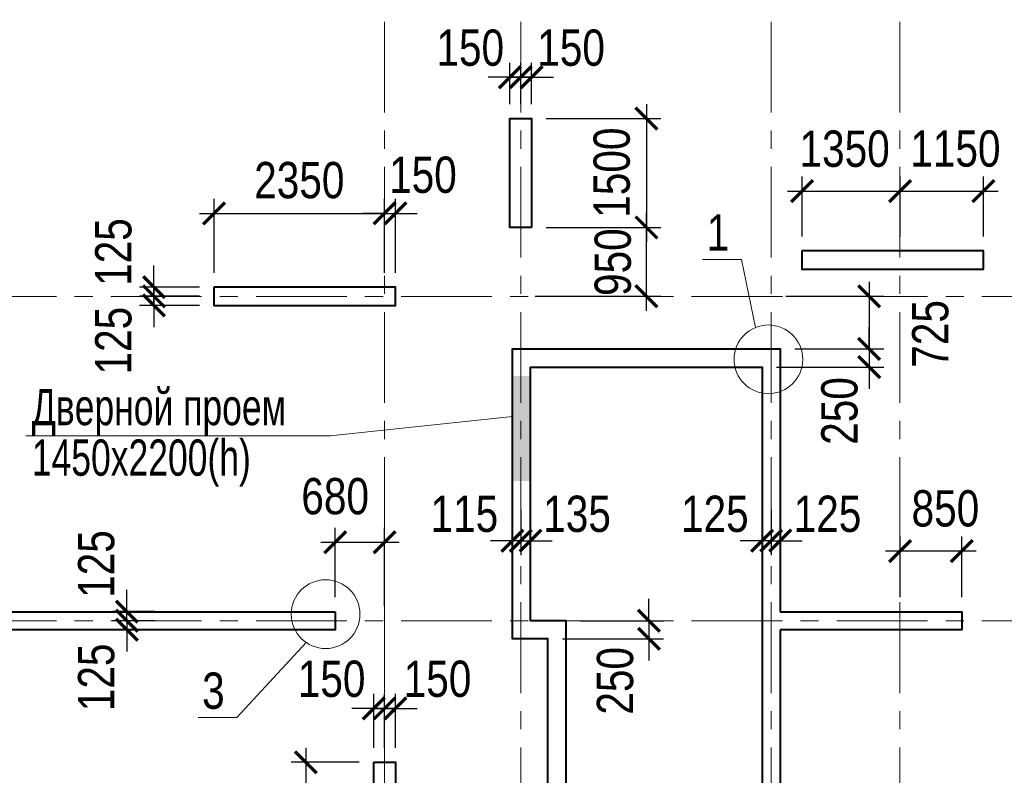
# Model space of a CAD drawing. Header units: inches. Extents: x -7218622 to -7066149, y 5758361 to 6202306.
# Tile 37 of 40: x -7150062 to -7136498, y 5976928 to 5987340. Entities that reach past the tile are written whole.
import ezdxf

# ---------------------------------------------------------------- set-up
doc = ezdxf.new("R2010")
doc.units = ezdxf.units.IN
doc.header["$LTSCALE"] = 1000
doc.header["$MEASUREMENT"] = 0
doc.linetypes.add('CENTER', pattern=[2, 1.25, -0.25, 0.25, -0.25])
for name, color, linetype, lineweight in [('СК-040-С(тены)', 12, 'Continuous', 40), ('СК-043-С-ПИЛОНЫ', 5, 'Continuous', 40), ('СК-100-О(си)', 7, 'CENTER', 15), ('СК-110-О-РАЗМЕРЫ', 7, 'Continuous', 15), ('СК-400-Т(екст)', 7, 'Continuous', 20), ('СК-600-Ш(триховка', 7, 'Continuous', 15)]:
    doc.layers.add(name, color=color, linetype=linetype, lineweight=lineweight)
doc.styles.add('RUSS', font='arial.ttf', dxfattribs={"width": 0.8})
doc.dimstyles.new('100-200', dxfattribs={"dimscale": 0, "dimtxt": 500, "dimasz": 300, "dimexe": 200, "dimexo": 200, "dimgap": 200, "dimtad": 1, "dimdec": 0, "dimzin": 0, "dimdsep": 46, "dimtxsty": 'RUSS', "dimblk": 'ARCHTICK', "dimcen": 0.096, "dimdle": 200, "dimclrd": 7, "dimclre": 7, "dimclrt": 256, "dimadec": 0, "dimazin": 0, "dimtfac": 1, "dimtdec": 0, "dimtmove": 2, "dimatfit": 3, "dimldrblk": 'OBLIQUE', "dimfxl": 1, "dimtolj": 1, "dimtzin": 0, "dimarcsym": 0})

# ---------------------------------------------------------------- blocks, each defined once
blk = doc.blocks.new('_ArchTick')
at = {"color": 0, "linetype": 'ByBlock', "const_width": 0.15}
blk.add_lwpolyline([(-0.5, -0.5), (0.5, 0.5)], dxfattribs=at)
blk = doc.blocks.new('*D9')
at = {"layer": 'Defpoints', "color": 0, "transparency": 16777216}
for p in [(-7143160, 5980784), (-7143025, 5980784), (-7143025, 5980161)]:
    blk.add_point(p, dxfattribs=at)
at = {"layer": 'СК-110-О-РАЗМЕРЫ', "color": 7, "lineweight": -2, "transparency": 16777216}
for p, q in [((-7143160, 5980584), (-7143160, 5979961)), ((-7143025, 5980584), (-7143025, 5979961)), ((-7143160, 5980161), (-7143460, 5980161)), ((-7143160, 5980161), (-7143025, 5980161)), ((-7143025, 5980161), (-7142725, 5980161))]:
    blk.add_line(p, q, dxfattribs=at)
at = {"layer": 'СК-110-О-РАЗМЕРЫ', "color": 7, "lineweight": -2, "transparency": 16777216, "xscale": 300, "yscale": 300, "zscale": 300}
blk.add_blockref('_ArchTick', (-7143160, 5980161), dxfattribs=at)
at = {"layer": 'СК-110-О-РАЗМЕРЫ', "color": 7, "lineweight": -2, "transparency": 16777216, "xscale": 300, "yscale": 300, "zscale": 300, "rotation": 180}
blk.add_blockref('_ArchTick', (-7143025, 5980161), dxfattribs=at)
at = {"layer": 'СК-110-О-РАЗМЕРЫ', "transparency": 16777216, "insert": (-7142384, 5980528), "char_height": 500, "attachment_point": 5, "style": 'RUSS'}
blk.add_mtext('\\A1;135', dxfattribs=at)
blk = doc.blocks.new('_Oblique')
at = {"color": 0, "linetype": 'ByBlock', "lineweight": -2}
blk.add_line((-0.5, -0.5), (0.5, 0.5), dxfattribs=at)
blk = doc.blocks.new('*D12')
at = {"layer": 'Defpoints', "color": 0, "transparency": 16777216}
for p in [(-7148000, 5979058), (-7148585, 5978933), (-7148000, 5978933)]:
    blk.add_point(p, dxfattribs=at)
at = {"layer": 'СК-400-Т(екст)', "color": 7, "lineweight": -2, "transparency": 16777216}
for p, q in [((-7148585, 5979058), (-7148585, 5979358)), ((-7148200, 5979058), (-7148785, 5979058)), ((-7148585, 5979058), (-7148585, 5978933)), ((-7148200, 5978933), (-7148785, 5978933)), ((-7148585, 5978933), (-7148585, 5978633))]:
    blk.add_line(p, q, dxfattribs=at)
at = {"layer": 'СК-400-Т(екст)', "color": 7, "lineweight": -2, "transparency": 16777216, "xscale": 300, "yscale": 300, "zscale": 300}
for p, rotation in [((-7148585, 5979058), 270), ((-7148585, 5978933), 90)]:
    blk.add_blockref('_ArchTick', p, dxfattribs=dict(at, rotation=rotation))
at = {"layer": 'СК-400-Т(екст)', "transparency": 16777216, "insert": (-7149005, 5978277), "char_height": 500, "attachment_point": 5, "rotation": 90, "style": 'RUSS'}
blk.add_mtext('\\A1;125', dxfattribs=at)
blk = doc.blocks.new('*D25')
at = {"layer": 'Defpoints', "color": 0, "transparency": 16777216}
for p in [(-7145035, 5980139), (-7145715, 5979183), (-7145035, 5979058)]:
    blk.add_point(p, dxfattribs=at)
at = {"layer": 'СК-110-О-РАЗМЕРЫ', "color": 7, "lineweight": -2, "transparency": 16777216}
for p, q in [((-7145715, 5979383), (-7145715, 5980339)), ((-7145035, 5979258), (-7145035, 5980339)), ((-7145915, 5980139), (-7144835, 5980139))]:
    blk.add_line(p, q, dxfattribs=at)
at = {"layer": 'СК-110-О-РАЗМЕРЫ', "color": 7, "lineweight": -2, "transparency": 16777216, "xscale": 300, "yscale": 300, "zscale": 300, "rotation": 180}
blk.add_blockref('_ArchTick', (-7145715, 5980139), dxfattribs=at)
at = {"layer": 'СК-110-О-РАЗМЕРЫ', "color": 7, "lineweight": -2, "transparency": 16777216, "xscale": 300, "yscale": 300, "zscale": 300}
blk.add_blockref('_ArchTick', (-7145035, 5980139), dxfattribs=at)
at = {"layer": 'СК-110-О-РАЗМЕРЫ', "transparency": 16777216, "insert": (-7145716, 5980771), "char_height": 500, "attachment_point": 5, "style": 'RUSS'}
blk.add_mtext('\\A1;680', dxfattribs=at)
blk = doc.blocks.new('*D26')
at = {"layer": 'Defpoints', "color": 0, "transparency": 16777216}
for p in [(-7148585, 5979183), (-7148000, 5979183), (-7148000, 5979058)]:
    blk.add_point(p, dxfattribs=at)
at = {"layer": 'СК-400-Т(екст)', "color": 7, "lineweight": -2, "transparency": 16777216}
for p, q in [((-7148585, 5979183), (-7148585, 5979483)), ((-7148200, 5979183), (-7148785, 5979183)), ((-7148585, 5979058), (-7148585, 5979183)), ((-7148200, 5979058), (-7148785, 5979058)), ((-7148585, 5979058), (-7148585, 5978758))]:
    blk.add_line(p, q, dxfattribs=at)
at = {"layer": 'СК-400-Т(екст)', "color": 7, "lineweight": -2, "transparency": 16777216, "xscale": 300, "yscale": 300, "zscale": 300}
for p, rotation in [((-7148585, 5979183), 270), ((-7148585, 5979058), 90)]:
    blk.add_blockref('_ArchTick', p, dxfattribs=dict(at, rotation=rotation))
at = {"layer": 'СК-400-Т(екст)', "transparency": 16777216, "insert": (-7149005, 5979839), "char_height": 500, "attachment_point": 5, "rotation": 90, "style": 'RUSS'}
blk.add_mtext('\\A1;125', dxfattribs=at)
blk = doc.blocks.new('*D27')
at = {"layer": 'Defpoints', "color": 0, "transparency": 16777216}
for p in [(-7145035, 5984671), (-7145035, 5984671), (-7147385, 5983653)]:
    blk.add_point(p, dxfattribs=at)
at = {"layer": 'СК-110-О-РАЗМЕРЫ', "color": 7, "lineweight": -2, "transparency": 16777216}
for p, q in [((-7147385, 5983853), (-7147385, 5984871)), ((-7147585, 5984671), (-7144835, 5984671))]:
    blk.add_line(p, q, dxfattribs=at)
at = {"layer": 'СК-110-О-РАЗМЕРЫ', "color": 7, "lineweight": -2, "transparency": 16777216, "xscale": 300, "yscale": 300, "zscale": 300, "rotation": 180}
blk.add_blockref('_ArchTick', (-7147385, 5984671), dxfattribs=at)
at = {"layer": 'СК-110-О-РАЗМЕРЫ', "color": 7, "lineweight": -2, "transparency": 16777216, "xscale": 300, "yscale": 300, "zscale": 300}
blk.add_blockref('_ArchTick', (-7145035, 5984671), dxfattribs=at)
at = {"layer": 'СК-110-О-РАЗМЕРЫ', "transparency": 16777216, "insert": (-7146210, 5985126), "char_height": 500, "attachment_point": 5, "style": 'RUSS'}
blk.add_mtext('\\A1;2350', dxfattribs=at)
blk = doc.blocks.new('*D28')
at = {"layer": 'Defpoints', "color": 0, "transparency": 16777216}
for p in [(-7144885, 5984671), (-7145035, 5983653), (-7144885, 5983653)]:
    blk.add_point(p, dxfattribs=at)
at = {"layer": 'СК-110-О-РАЗМЕРЫ', "color": 7, "lineweight": -2, "transparency": 16777216}
for p, q in [((-7145035, 5983853), (-7145035, 5984871)), ((-7144885, 5983853), (-7144885, 5984871)), ((-7145035, 5984671), (-7145335, 5984671)), ((-7145035, 5984671), (-7144885, 5984671)), ((-7144885, 5984671), (-7144585, 5984671))]:
    blk.add_line(p, q, dxfattribs=at)
at = {"layer": 'СК-110-О-РАЗМЕРЫ', "color": 7, "lineweight": -2, "transparency": 16777216, "xscale": 300, "yscale": 300, "zscale": 300}
blk.add_blockref('_ArchTick', (-7145035, 5984671), dxfattribs=at)
at = {"layer": 'СК-110-О-РАЗМЕРЫ', "color": 7, "lineweight": -2, "transparency": 16777216, "xscale": 300, "yscale": 300, "zscale": 300, "rotation": 180}
blk.add_blockref('_ArchTick', (-7144885, 5984671), dxfattribs=at)
at = {"layer": 'СК-110-О-РАЗМЕРЫ', "transparency": 16777216, "insert": (-7144507, 5985200), "char_height": 500, "attachment_point": 5, "style": 'RUSS'}
blk.add_mtext('\\A1;150', dxfattribs=at)
blk = doc.blocks.new('*D29')
at = {"layer": 'Defpoints', "color": 0, "transparency": 16777216}
for p in [(-7147385, 5983653), (-7148212, 5983528), (-7147385, 5983528)]:
    blk.add_point(p, dxfattribs=at)
at = {"layer": 'СК-110-О-РАЗМЕРЫ', "color": 7, "lineweight": -2, "transparency": 16777216}
for p, q in [((-7148212, 5983653), (-7148212, 5983953)), ((-7147585, 5983653), (-7148412, 5983653)), ((-7148212, 5983653), (-7148212, 5983528)), ((-7147585, 5983528), (-7148412, 5983528)), ((-7148212, 5983528), (-7148212, 5983228))]:
    blk.add_line(p, q, dxfattribs=at)
at = {"layer": 'СК-110-О-РАЗМЕРЫ', "color": 7, "lineweight": -2, "transparency": 16777216, "xscale": 300, "yscale": 300, "zscale": 300}
for p, rotation in [((-7148212, 5983653), 270), ((-7148212, 5983528), 90)]:
    blk.add_blockref('_ArchTick', p, dxfattribs=dict(at, rotation=rotation))
at = {"layer": 'СК-110-О-РАЗМЕРЫ', "transparency": 16777216, "insert": (-7148769, 5984138), "char_height": 500, "attachment_point": 5, "rotation": 90, "style": 'RUSS'}
blk.add_mtext('\\A1;125', dxfattribs=at)
blk = doc.blocks.new('*D30')
at = {"layer": 'Defpoints', "color": 0, "transparency": 16777216}
for p in [(-7148212, 5983528), (-7147385, 5983528), (-7147385, 5983403)]:
    blk.add_point(p, dxfattribs=at)
at = {"layer": 'СК-110-О-РАЗМЕРЫ', "color": 7, "lineweight": -2, "transparency": 16777216}
for p, q in [((-7148212, 5983528), (-7148212, 5983828)), ((-7147585, 5983528), (-7148412, 5983528)), ((-7148212, 5983403), (-7148212, 5983528)), ((-7147585, 5983403), (-7148412, 5983403)), ((-7148212, 5983403), (-7148212, 5983103))]:
    blk.add_line(p, q, dxfattribs=at)
at = {"layer": 'СК-110-О-РАЗМЕРЫ', "color": 7, "lineweight": -2, "transparency": 16777216, "xscale": 300, "yscale": 300, "zscale": 300}
for p, rotation in [((-7148212, 5983528), 270), ((-7148212, 5983403), 90)]:
    blk.add_blockref('_ArchTick', p, dxfattribs=dict(at, rotation=rotation))
at = {"layer": 'СК-110-О-РАЗМЕРЫ', "transparency": 16777216, "insert": (-7148769, 5982917), "char_height": 500, "attachment_point": 5, "rotation": 90, "style": 'RUSS'}
blk.add_mtext('\\A1;125', dxfattribs=at)
blk = doc.blocks.new('*D31')
at = {"layer": 'Defpoints', "color": 0, "transparency": 16777216}
for p in [(-7145185, 5977107), (-7146120, 5975208), (-7145186, 5975208)]:
    blk.add_point(p, dxfattribs=at)
at = {"layer": 'СК-110-О-РАЗМЕРЫ', "color": 7, "lineweight": -2, "transparency": 16777216}
for p, q in [((-7146120, 5977307), (-7146120, 5975008)), ((-7145385, 5977107), (-7146320, 5977107)), ((-7145386, 5975208), (-7146320, 5975208))]:
    blk.add_line(p, q, dxfattribs=at)
at = {"layer": 'СК-110-О-РАЗМЕРЫ', "color": 7, "lineweight": -2, "transparency": 16777216, "xscale": 300, "yscale": 300, "zscale": 300}
for p, rotation in [((-7146120, 5977107), 90), ((-7146120, 5975208), 270)]:
    blk.add_blockref('_ArchTick', p, dxfattribs=dict(at, rotation=rotation))
at = {"layer": 'СК-110-О-РАЗМЕРЫ', "transparency": 16777216, "insert": (-7146576, 5976157), "char_height": 500, "attachment_point": 5, "rotation": 90, "style": 'RUSS'}
blk.add_mtext('\\A1;1900', dxfattribs=at)
blk = doc.blocks.new('*D68')
at = {"layer": 'Defpoints', "color": 0, "transparency": 16777216}
for p in [(-7137935, 5984979), (-7139285, 5984153), (-7137935, 5984153)]:
    blk.add_point(p, dxfattribs=at)
at = {"layer": 'СК-110-О-РАЗМЕРЫ', "color": 7, "lineweight": -2, "transparency": 16777216}
for p, q in [((-7139285, 5984353), (-7139285, 5985179)), ((-7137935, 5984353), (-7137935, 5985179)), ((-7139485, 5984979), (-7137735, 5984979))]:
    blk.add_line(p, q, dxfattribs=at)
at = {"layer": 'СК-110-О-РАЗМЕРЫ', "color": 7, "lineweight": -2, "transparency": 16777216, "xscale": 300, "yscale": 300, "zscale": 300, "rotation": 180}
blk.add_blockref('_ArchTick', (-7139285, 5984979), dxfattribs=at)
at = {"layer": 'СК-110-О-РАЗМЕРЫ', "color": 7, "lineweight": -2, "transparency": 16777216, "xscale": 300, "yscale": 300, "zscale": 300}
blk.add_blockref('_ArchTick', (-7137935, 5984979), dxfattribs=at)
at = {"layer": 'СК-110-О-РАЗМЕРЫ', "transparency": 16777216, "insert": (-7138698, 5985559), "char_height": 500, "attachment_point": 5, "style": 'RUSS'}
blk.add_mtext('\\A1;1350', dxfattribs=at)
blk = doc.blocks.new('*D70')
at = {"layer": 'Defpoints', "color": 0, "transparency": 16777216}
for p in [(-7136785, 5984978), (-7137935, 5984153), (-7136785, 5984153)]:
    blk.add_point(p, dxfattribs=at)
at = {"layer": 'СК-110-О-РАЗМЕРЫ', "color": 7, "lineweight": -2, "transparency": 16777216}
for p, q in [((-7137935, 5984353), (-7137935, 5985178)), ((-7136785, 5984353), (-7136785, 5985178)), ((-7138135, 5984978), (-7136585, 5984978))]:
    blk.add_line(p, q, dxfattribs=at)
at = {"layer": 'СК-110-О-РАЗМЕРЫ', "color": 7, "lineweight": -2, "transparency": 16777216, "xscale": 300, "yscale": 300, "zscale": 300, "rotation": 180}
blk.add_blockref('_ArchTick', (-7137935, 5984978), dxfattribs=at)
at = {"layer": 'СК-110-О-РАЗМЕРЫ', "color": 7, "lineweight": -2, "transparency": 16777216, "xscale": 300, "yscale": 300, "zscale": 300}
blk.add_blockref('_ArchTick', (-7136785, 5984978), dxfattribs=at)
at = {"layer": 'СК-110-О-РАЗМЕРЫ', "transparency": 16777216, "insert": (-7137172, 5985561), "char_height": 500, "attachment_point": 5, "style": 'RUSS'}
blk.add_mtext('\\A1;1150', dxfattribs=at)
blk = doc.blocks.new('*D71')
at = {"layer": 'Defpoints', "color": 0, "transparency": 16777216}
for p in [(-7137935, 5980018), (-7137935, 5979183), (-7137085, 5979183)]:
    blk.add_point(p, dxfattribs=at)
at = {"layer": 'СК-110-О-РАЗМЕРЫ', "color": 7, "lineweight": -2, "transparency": 16777216}
for p, q in [((-7137935, 5979383), (-7137935, 5980218)), ((-7137085, 5979383), (-7137085, 5980218)), ((-7136885, 5980018), (-7138135, 5980018))]:
    blk.add_line(p, q, dxfattribs=at)
at = {"layer": 'СК-110-О-РАЗМЕРЫ', "color": 7, "lineweight": -2, "transparency": 16777216, "xscale": 300, "yscale": 300, "zscale": 300, "rotation": 180}
blk.add_blockref('_ArchTick', (-7137935, 5980018), dxfattribs=at)
at = {"layer": 'СК-110-О-РАЗМЕРЫ', "color": 7, "lineweight": -2, "transparency": 16777216, "xscale": 300, "yscale": 300, "zscale": 300}
blk.add_blockref('_ArchTick', (-7137085, 5980018), dxfattribs=at)
at = {"layer": 'СК-110-О-РАЗМЕРЫ', "transparency": 16777216, "insert": (-7137310, 5980603), "char_height": 500, "attachment_point": 5, "style": 'RUSS'}
blk.add_mtext('\\A1;850', dxfattribs=at)
blk = doc.blocks.new('*D98')
at = {"layer": 'Defpoints', "color": 0, "transparency": 16777216}
for p in [(-7145035, 5977850), (-7145185, 5977107), (-7145035, 5977107)]:
    blk.add_point(p, dxfattribs=at)
at = {"layer": 'СК-110-О-РАЗМЕРЫ', "color": 7, "lineweight": -2, "transparency": 16777216}
for p, q in [((-7145185, 5977307), (-7145185, 5978050)), ((-7145035, 5977307), (-7145035, 5978050)), ((-7145185, 5977850), (-7145485, 5977850)), ((-7145185, 5977850), (-7145035, 5977850)), ((-7145035, 5977850), (-7144735, 5977850))]:
    blk.add_line(p, q, dxfattribs=at)
at = {"layer": 'СК-110-О-РАЗМЕРЫ', "color": 7, "lineweight": -2, "transparency": 16777216, "xscale": 300, "yscale": 300, "zscale": 300}
blk.add_blockref('_ArchTick', (-7145185, 5977850), dxfattribs=at)
at = {"layer": 'СК-110-О-РАЗМЕРЫ', "color": 7, "lineweight": -2, "transparency": 16777216, "xscale": 300, "yscale": 300, "zscale": 300, "rotation": 180}
blk.add_blockref('_ArchTick', (-7145035, 5977850), dxfattribs=at)
at = {"layer": 'СК-110-О-РАЗМЕРЫ', "transparency": 16777216, "insert": (-7145765, 5978255), "char_height": 500, "attachment_point": 5, "style": 'RUSS'}
blk.add_mtext('\\A1;150', dxfattribs=at)
blk = doc.blocks.new('*D99')
at = {"layer": 'Defpoints', "color": 0, "transparency": 16777216}
for p in [(-7145035, 5977850), (-7145035, 5977107), (-7144885, 5977107)]:
    blk.add_point(p, dxfattribs=at)
at = {"layer": 'СК-110-О-РАЗМЕРЫ', "color": 7, "lineweight": -2, "transparency": 16777216}
for p, q in [((-7145035, 5977307), (-7145035, 5978050)), ((-7144885, 5977307), (-7144885, 5978050)), ((-7145035, 5977850), (-7145335, 5977850)), ((-7144885, 5977850), (-7145035, 5977850)), ((-7144885, 5977850), (-7144585, 5977850))]:
    blk.add_line(p, q, dxfattribs=at)
at = {"layer": 'СК-110-О-РАЗМЕРЫ', "color": 7, "lineweight": -2, "transparency": 16777216, "xscale": 300, "yscale": 300, "zscale": 300}
blk.add_blockref('_ArchTick', (-7145035, 5977850), dxfattribs=at)
at = {"layer": 'СК-110-О-РАЗМЕРЫ', "color": 7, "lineweight": -2, "transparency": 16777216, "xscale": 300, "yscale": 300, "zscale": 300, "rotation": 180}
blk.add_blockref('_ArchTick', (-7144885, 5977850), dxfattribs=at)
at = {"layer": 'СК-110-О-РАЗМЕРЫ', "transparency": 16777216, "insert": (-7144306, 5978255), "char_height": 500, "attachment_point": 5, "style": 'RUSS'}
blk.add_mtext('\\A1;150', dxfattribs=at)
blk = doc.blocks.new('*D104')
at = {"layer": 'Defpoints', "color": 0, "transparency": 16777216}
for p in [(-7143010, 5985977), (-7143010, 5984477), (-7141428, 5984477)]:
    blk.add_point(p, dxfattribs=at)
at = {"layer": 'СК-110-О-РАЗМЕРЫ', "color": 7, "lineweight": -2, "transparency": 16777216}
for p, q in [((-7141428, 5986177), (-7141428, 5984277)), ((-7142810, 5985977), (-7141228, 5985977)), ((-7142810, 5984477), (-7141228, 5984477))]:
    blk.add_line(p, q, dxfattribs=at)
at = {"layer": 'СК-110-О-РАЗМЕРЫ', "color": 7, "lineweight": -2, "transparency": 16777216, "xscale": 300, "yscale": 300, "zscale": 300}
for p, rotation in [((-7141428, 5985977), 90), ((-7141428, 5984477), 270)]:
    blk.add_blockref('_ArchTick', p, dxfattribs=dict(at, rotation=rotation))
at = {"layer": 'СК-110-О-РАЗМЕРЫ', "transparency": 16777216, "insert": (-7141904, 5985232), "char_height": 500, "attachment_point": 5, "rotation": 90, "style": 'RUSS'}
blk.add_mtext('\\A1;1500', dxfattribs=at)
blk = doc.blocks.new('*D105')
at = {"layer": 'Defpoints', "color": 0, "transparency": 16777216}
for p in [(-7143010, 5984477), (-7141428, 5984477), (-7143160, 5983528)]:
    blk.add_point(p, dxfattribs=at)
at = {"layer": 'СК-110-О-РАЗМЕРЫ', "color": 7, "lineweight": -2, "transparency": 16777216}
for p, q in [((-7141428, 5983328), (-7141428, 5984677)), ((-7142810, 5984477), (-7141228, 5984477)), ((-7142960, 5983528), (-7141228, 5983528))]:
    blk.add_line(p, q, dxfattribs=at)
at = {"layer": 'СК-110-О-РАЗМЕРЫ', "color": 7, "lineweight": -2, "transparency": 16777216, "xscale": 300, "yscale": 300, "zscale": 300}
for p, rotation in [((-7141428, 5984477), 90), ((-7141428, 5983528), 270)]:
    blk.add_blockref('_ArchTick', p, dxfattribs=dict(at, rotation=rotation))
at = {"layer": 'СК-110-О-РАЗМЕРЫ', "transparency": 16777216, "insert": (-7141889, 5983999), "char_height": 500, "attachment_point": 5, "rotation": 90, "style": 'RUSS'}
blk.add_mtext('\\A1;950', dxfattribs=at)
blk = doc.blocks.new('*D106')
at = {"layer": 'Defpoints', "color": 0, "transparency": 16777216}
for p in [(-7143160, 5986547), (-7143310, 5985977), (-7143160, 5985977)]:
    blk.add_point(p, dxfattribs=at)
at = {"layer": 'СК-110-О-РАЗМЕРЫ', "color": 7, "lineweight": -2, "transparency": 16777216}
for p, q in [((-7143310, 5986177), (-7143310, 5986747)), ((-7143160, 5986177), (-7143160, 5986747)), ((-7143310, 5986547), (-7143610, 5986547)), ((-7143310, 5986547), (-7143160, 5986547)), ((-7143160, 5986547), (-7142860, 5986547))]:
    blk.add_line(p, q, dxfattribs=at)
at = {"layer": 'СК-110-О-РАЗМЕРЫ', "color": 7, "lineweight": -2, "transparency": 16777216, "xscale": 300, "yscale": 300, "zscale": 300}
blk.add_blockref('_ArchTick', (-7143310, 5986547), dxfattribs=at)
at = {"layer": 'СК-110-О-РАЗМЕРЫ', "color": 7, "lineweight": -2, "transparency": 16777216, "xscale": 300, "yscale": 300, "zscale": 300, "rotation": 180}
blk.add_blockref('_ArchTick', (-7143160, 5986547), dxfattribs=at)
at = {"layer": 'СК-110-О-РАЗМЕРЫ', "transparency": 16777216, "insert": (-7143855, 5986951), "char_height": 500, "attachment_point": 5, "style": 'RUSS'}
blk.add_mtext('\\A1;150', dxfattribs=at)
blk = doc.blocks.new('*D107')
at = {"layer": 'Defpoints', "color": 0, "transparency": 16777216}
for p in [(-7143160, 5986547), (-7143160, 5985977), (-7143010, 5985977)]:
    blk.add_point(p, dxfattribs=at)
at = {"layer": 'СК-110-О-РАЗМЕРЫ', "color": 7, "lineweight": -2, "transparency": 16777216}
for p, q in [((-7143160, 5986177), (-7143160, 5986747)), ((-7143010, 5986177), (-7143010, 5986747)), ((-7143160, 5986547), (-7143460, 5986547)), ((-7143010, 5986547), (-7143160, 5986547)), ((-7143010, 5986547), (-7142710, 5986547))]:
    blk.add_line(p, q, dxfattribs=at)
at = {"layer": 'СК-110-О-РАЗМЕРЫ', "color": 7, "lineweight": -2, "transparency": 16777216, "xscale": 300, "yscale": 300, "zscale": 300}
blk.add_blockref('_ArchTick', (-7143160, 5986547), dxfattribs=at)
at = {"layer": 'СК-110-О-РАЗМЕРЫ', "color": 7, "lineweight": -2, "transparency": 16777216, "xscale": 300, "yscale": 300, "zscale": 300, "rotation": 180}
blk.add_blockref('_ArchTick', (-7143010, 5986547), dxfattribs=at)
at = {"layer": 'СК-110-О-РАЗМЕРЫ', "transparency": 16777216, "insert": (-7142466, 5986951), "char_height": 500, "attachment_point": 5, "style": 'RUSS'}
blk.add_mtext('\\A1;150', dxfattribs=at)
blk = doc.blocks.new('*D151')
at = {"layer": 'Defpoints', "color": 0, "transparency": 16777216}
for p in [(-7139710, 5983528), (-7139585, 5982803), (-7138360, 5982803)]:
    blk.add_point(p, dxfattribs=at)
at = {"layer": 'СК-110-О-РАЗМЕРЫ', "color": 7, "lineweight": -2, "transparency": 16777216}
for p, q in [((-7138360, 5983728), (-7138360, 5982603)), ((-7139510, 5983528), (-7138160, 5983528)), ((-7139385, 5982803), (-7138160, 5982803))]:
    blk.add_line(p, q, dxfattribs=at)
at = {"layer": 'СК-110-О-РАЗМЕРЫ', "color": 7, "lineweight": -2, "transparency": 16777216, "xscale": 300, "yscale": 300, "zscale": 300}
for p, rotation in [((-7138360, 5983528), 90), ((-7138360, 5982803), 270)]:
    blk.add_blockref('_ArchTick', p, dxfattribs=dict(at, rotation=rotation))
at = {"layer": 'СК-110-О-РАЗМЕРЫ', "transparency": 16777216, "insert": (-7137516, 5983010), "char_height": 500, "attachment_point": 5, "rotation": 90, "style": 'RUSS'}
blk.add_mtext('\\A1;725', dxfattribs=at)
blk = doc.blocks.new('*D152')
at = {"layer": 'Defpoints', "color": 0, "transparency": 16777216}
for p in [(-7139585, 5982803), (-7139835, 5982553), (-7138360, 5982553)]:
    blk.add_point(p, dxfattribs=at)
at = {"layer": 'СК-110-О-РАЗМЕРЫ', "color": 7, "lineweight": -2, "transparency": 16777216}
for p, q in [((-7138360, 5982803), (-7138360, 5983103)), ((-7139385, 5982803), (-7138160, 5982803)), ((-7138360, 5982803), (-7138360, 5982553)), ((-7139635, 5982553), (-7138160, 5982553)), ((-7138360, 5982553), (-7138360, 5982253))]:
    blk.add_line(p, q, dxfattribs=at)
at = {"layer": 'СК-110-О-РАЗМЕРЫ', "color": 7, "lineweight": -2, "transparency": 16777216, "xscale": 300, "yscale": 300, "zscale": 300}
for p, rotation in [((-7138360, 5982803), 270), ((-7138360, 5982553), 90)]:
    blk.add_blockref('_ArchTick', p, dxfattribs=dict(at, rotation=rotation))
at = {"layer": 'СК-110-О-РАЗМЕРЫ', "transparency": 16777216, "insert": (-7138767, 5981948), "char_height": 500, "attachment_point": 5, "rotation": 90, "style": 'RUSS'}
blk.add_mtext('\\A1;250', dxfattribs=at)
blk = doc.blocks.new('*D153')
at = {"layer": 'Defpoints', "color": 0, "transparency": 16777216}
for p in [(-7143275, 5980784), (-7143160, 5980784), (-7143275, 5980161)]:
    blk.add_point(p, dxfattribs=at)
at = {"layer": 'СК-110-О-РАЗМЕРЫ', "color": 7, "lineweight": -2, "transparency": 16777216}
for p, q in [((-7143275, 5980584), (-7143275, 5979961)), ((-7143160, 5980584), (-7143160, 5979961)), ((-7143275, 5980161), (-7143575, 5980161)), ((-7143160, 5980161), (-7143275, 5980161)), ((-7143160, 5980161), (-7142860, 5980161))]:
    blk.add_line(p, q, dxfattribs=at)
at = {"layer": 'СК-110-О-РАЗМЕРЫ', "color": 7, "lineweight": -2, "transparency": 16777216, "xscale": 300, "yscale": 300, "zscale": 300}
blk.add_blockref('_ArchTick', (-7143275, 5980161), dxfattribs=at)
at = {"layer": 'СК-110-О-РАЗМЕРЫ', "color": 7, "lineweight": -2, "transparency": 16777216, "xscale": 300, "yscale": 300, "zscale": 300, "rotation": 180}
blk.add_blockref('_ArchTick', (-7143160, 5980161), dxfattribs=at)
at = {"layer": 'СК-110-О-РАЗМЕРЫ', "transparency": 16777216, "insert": (-7143936, 5980528), "char_height": 500, "attachment_point": 5, "style": 'RUSS'}
blk.add_mtext('\\A1;115', dxfattribs=at)
blk = doc.blocks.new('*D155')
at = {"layer": 'Defpoints', "color": 0, "transparency": 16777216}
for p in [(-7139710, 5980784), (-7139585, 5980784), (-7139585, 5980161)]:
    blk.add_point(p, dxfattribs=at)
at = {"layer": 'СК-110-О-РАЗМЕРЫ', "color": 7, "lineweight": -2, "transparency": 16777216}
for p, q in [((-7139710, 5980584), (-7139710, 5979961)), ((-7139585, 5980584), (-7139585, 5979961)), ((-7139710, 5980161), (-7140010, 5980161)), ((-7139710, 5980161), (-7139585, 5980161)), ((-7139585, 5980161), (-7139285, 5980161))]:
    blk.add_line(p, q, dxfattribs=at)
at = {"layer": 'СК-110-О-РАЗМЕРЫ', "color": 7, "lineweight": -2, "transparency": 16777216, "xscale": 300, "yscale": 300, "zscale": 300}
blk.add_blockref('_ArchTick', (-7139710, 5980161), dxfattribs=at)
at = {"layer": 'СК-110-О-РАЗМЕРЫ', "color": 7, "lineweight": -2, "transparency": 16777216, "xscale": 300, "yscale": 300, "zscale": 300, "rotation": 180}
blk.add_blockref('_ArchTick', (-7139585, 5980161), dxfattribs=at)
at = {"layer": 'СК-110-О-РАЗМЕРЫ', "transparency": 16777216, "insert": (-7138934, 5980528), "char_height": 500, "attachment_point": 5, "style": 'RUSS'}
blk.add_mtext('\\A1;125', dxfattribs=at)
blk = doc.blocks.new('*D154')
at = {"layer": 'Defpoints', "color": 0, "transparency": 16777216}
for p in [(-7139835, 5980784), (-7139710, 5980784), (-7139835, 5980161)]:
    blk.add_point(p, dxfattribs=at)
at = {"layer": 'СК-110-О-РАЗМЕРЫ', "color": 7, "lineweight": -2, "transparency": 16777216}
for p, q in [((-7139835, 5980584), (-7139835, 5979961)), ((-7139710, 5980584), (-7139710, 5979961)), ((-7139835, 5980161), (-7140135, 5980161)), ((-7139710, 5980161), (-7139835, 5980161)), ((-7139710, 5980161), (-7139410, 5980161))]:
    blk.add_line(p, q, dxfattribs=at)
at = {"layer": 'СК-110-О-РАЗМЕРЫ', "color": 7, "lineweight": -2, "transparency": 16777216, "xscale": 300, "yscale": 300, "zscale": 300}
blk.add_blockref('_ArchTick', (-7139835, 5980161), dxfattribs=at)
at = {"layer": 'СК-110-О-РАЗМЕРЫ', "color": 7, "lineweight": -2, "transparency": 16777216, "xscale": 300, "yscale": 300, "zscale": 300, "rotation": 180}
blk.add_blockref('_ArchTick', (-7139710, 5980161), dxfattribs=at)
at = {"layer": 'СК-110-О-РАЗМЕРЫ', "transparency": 16777216, "insert": (-7140486, 5980528), "char_height": 500, "attachment_point": 5, "style": 'RUSS'}
blk.add_mtext('\\A1;125', dxfattribs=at)
blk = doc.blocks.new('*D159')
at = {"layer": 'Defpoints', "color": 0, "transparency": 16777216}
for p in [(-7142535, 5979058), (-7142785, 5978808), (-7141394, 5978808)]:
    blk.add_point(p, dxfattribs=at)
at = {"layer": 'СК-110-О-РАЗМЕРЫ', "color": 7, "lineweight": -2, "transparency": 16777216}
for p, q in [((-7141394, 5979058), (-7141394, 5979358)), ((-7142335, 5979058), (-7141194, 5979058)), ((-7141394, 5979058), (-7141394, 5978808)), ((-7142585, 5978808), (-7141194, 5978808)), ((-7141394, 5978808), (-7141394, 5978508))]:
    blk.add_line(p, q, dxfattribs=at)
at = {"layer": 'СК-110-О-РАЗМЕРЫ', "color": 7, "lineweight": -2, "transparency": 16777216, "xscale": 300, "yscale": 300, "zscale": 300}
for p, rotation in [((-7141394, 5979058), 270), ((-7141394, 5978808), 90)]:
    blk.add_blockref('_ArchTick', p, dxfattribs=dict(at, rotation=rotation))
at = {"layer": 'СК-110-О-РАЗМЕРЫ', "transparency": 16777216, "insert": (-7141858, 5978230), "char_height": 500, "attachment_point": 5, "rotation": 90, "style": 'RUSS'}
blk.add_mtext('\\A1;250', dxfattribs=at)

msp = doc.modelspace()

# ---------------------------------------------------------------- linework, layer by layer
at = {"layer": 'СК-040-С(тены)'}
msp.add_lwpolyline([(-7139585.3, 5978932.6), (-7139585.3, 5974542.6), (-7142785.3, 5974542.6), (-7142785.3, 5978807.6), (-7143275.3, 5978807.6), (-7143275.3, 5982802.9), (-7139585.3, 5982802.9), (-7139585.3, 5979182.6)], dxfattribs=at)
for points in [[(-7139835.3, 5974792.6), (-7142535.3, 5974792.6), (-7142535.3, 5979057.6), (-7143025.3, 5979057.6), (-7143025.3, 5982552.9), (-7139835.3, 5982552.9)], [(-7145715.4, 5979182.6), (-7145715.4, 5978932.6), (-7152415.6, 5978932.6), (-7152415.6, 5979182.6)]]:
    msp.add_lwpolyline(points, close=True, dxfattribs=at)
at = {"layer": 'СК-040-С(тены)', "color": 4}
msp.add_lwpolyline([(-7145185.4, 5977107.2), (-7144885.4, 5977107.2), (-7144885.7, 5974107.5), (-7145185.7, 5974107.5)], close=True, dxfattribs=at)
at = {"layer": 'СК-043-С-ПИЛОНЫ', "color": 4}
msp.add_lwpolyline([(-7143010.3, 5984477.2), (-7143310.3, 5984477.2), (-7143310.3, 5985977.2), (-7143010.3, 5985977.2)], close=True, dxfattribs=at)
at = {"layer": 'СК-043-С-ПИЛОНЫ'}
for points in [[(-7139285.3, 5984152.6), (-7139285.3, 5983902.6), (-7136785.3, 5983902.6), (-7136785.3, 5984152.6)], [(-7147385.4, 5983652.6), (-7147385.4, 5983402.6), (-7144885.4, 5983402.6), (-7144885.4, 5983652.6)]]:
    msp.add_lwpolyline(points, close=True, dxfattribs=at)
msp.add_lwpolyline([(-7139585.3, 5979182.6), (-7137085.3, 5979182.6), (-7137085.3, 5978932.6), (-7139585.3, 5978932.6)], dxfattribs=at)
at = {"layer": 'СК-100-О(си)', "linetype": 'CENTER'}
for p, q in [((-7145035.4, 5993311.8), (-7145035.4, 5941805.6)), ((-7143160.4, 5993311.8), (-7143160.4, 5941805.6)), ((-7139710.3, 5993311.8), (-7139710.3, 5941805.6)), ((-7137935.3, 5993311.8), (-7137935.3, 5941805.6)), ((-7156805.8, 5983527.6), (-7129480.8, 5983527.6)), ((-7156805.8, 5979057.6), (-7129480.8, 5979057.6))]:
    msp.add_line(p, q, dxfattribs=at)
at = {"layer": 'СК-110-О-РАЗМЕРЫ'}
for p, q in [((-7140120.8, 5984035.9), (-7140653.9, 5984035.9)), ((-7139927.4, 5983097.7), (-7140120.8, 5984035.9)), ((-7147070.6, 5977723.5), (-7146115.7, 5978758.2)), ((-7147070.6, 5977723.5), (-7147603.8, 5977723.5))]:
    msp.add_line(p, q, dxfattribs=at)
for centre in [(-7139748.3, 5982659.6), (-7145847.7, 5979148.4)]:
    msp.add_circle(centre, 473.3, dxfattribs=at)
at = {"layer": 'СК-400-Т(екст)', "color": 7}
msp.add_lwpolyline([(-7149978, 5981606.7), (-7145783.1, 5981606.7), (-7143275.3, 5981872.6)], dxfattribs=at)
at = {"layer": 'СК-600-Ш(триховка', "color": 7}
msp.add_solid([(-7143275.3, 5980981.9), (-7143025.3, 5980981.9), (-7143275.3, 5982431.9), (-7143025.3, 5982431.9)], dxfattribs=at)

# ---------------------------------------------------------------- texts
at = {"layer": 'СК-400-Т(екст)', "style": 'RUSS', "width": 0.8}
for s, p in [('1', (-7140598.9, 5984156.6)), ('3', (-7147548.8, 5977844.3))]:
    msp.add_text(s, height=500, dxfattribs=at).set_placement(p)
at = {"layer": 'СК-400-Т(екст)', "color": 7, "insert": (-7149894.7, 5982252.4), "char_height": 500, "width": 4535.799, "attachment_point": 1, "line_spacing_factor": 0.835689, "style": 'RUSS'}
msp.add_mtext('{\\W0.7;Дверной проем\\P1450х2200(h)}', dxfattribs=at)

# ---------------------------------------------------------------- dimensions: what is measured, and where the dimension line sits
at = {"layer": 'СК-110-О-РАЗМЕРЫ'}
for base, p1, p2, picture, middle in [((-7143160.4, 5986546.5), (-7143310.3, 5985977.2), (-7143160.4, 5985977.2), '*D106', (-7143855.1, 5986950.9)), ((-7137935.3, 5984978.6), (-7139285.3, 5984152.6), (-7137935.3, 5984152.6), '*D68', (-7138698.3, 5985558.7)), ((-7136785.3, 5984978.2), (-7137935.3, 5984152.6), (-7136785.3, 5984152.6), '*D70', (-7137172.3, 5985560.6)), ((-7144885.4, 5984670.6), (-7145035.4, 5983652.6), (-7144885.4, 5983652.6), '*D28', (-7144506.7, 5985199.8)), ((-7145035.4, 5980139.1), (-7145715.4, 5979182.6), (-7145035.4, 5979057.6), '*D25', (-7145715.9, 5980771.1)), ((-7137935.3, 5980018), (-7137085.3, 5979182.6), (-7137935.3, 5979182.6), '*D71', (-7137310.3, 5980603.3)), ((-7143025.3, 5980160.8), (-7143160.4, 5980784.2), (-7143025.3, 5980784.2), '*D9', (-7142384.3, 5980528)), ((-7139585.3, 5980160.8), (-7139710.3, 5980784.2), (-7139585.3, 5980784.2), '*D155', (-7138934.2, 5980528)), ((-7145035.4, 5977850), (-7145185.4, 5977107.2), (-7145035.4, 5977107.2), '*D98', (-7145764.6, 5978254.7))]:
    dim = msp.add_linear_dim(base=base, p1=p1, p2=p2, dimstyle='100-200', override={"dimscale": 1}, dxfattribs=at)
    dim.commit()
    dim.dimension.update_dxf_attribs({"geometry": picture, "text_midpoint": middle, "dimtype": 160})
for base, p1, p2, angle, picture, middle in [((-7143160.4, 5986546.5), (-7143010.4, 5985977.2), (-7143160.4, 5985977.2), 180, '*D107', (-7142465.6, 5986950.9)), ((-7141428.2, 5984477.2), (-7143010.3, 5985977.2), (-7143010.3, 5984477.2), 90, '*D104', (-7141903.7, 5985232.3)), ((-7148212.1, 5983527.6), (-7147385.4, 5983652.6), (-7147385.4, 5983527.6), 90, '*D29', (-7148768.9, 5984137.7)), ((-7141428.2, 5984477.2), (-7143160.4, 5983527.6), (-7143010.3, 5984477.2), 90, '*D105', (-7141889.2, 5983998.8)), ((-7148212.1, 5983527.6), (-7147385.4, 5983402.6), (-7147385.4, 5983527.6), 270, '*D30', (-7148768.9, 5982917.4)), ((-7138359.6, 5982802.9), (-7139710.3, 5983527.6), (-7139585.3, 5982802.9), 90, '*D151', (-7137516.4, 5983009.7)), ((-7138359.6, 5982552.9), (-7139585.3, 5982802.9), (-7139835.3, 5982552.9), 90, '*D152', (-7138766.8, 5981948.3)), ((-7143275.3, 5980160.8), (-7143160.4, 5980784.2), (-7143275.3, 5980784.2), 180, '*D153', (-7143936.5, 5980528)), ((-7139835.4, 5980160.8), (-7139710.3, 5980784.2), (-7139835.4, 5980784.2), 180, '*D154', (-7140486.5, 5980528)), ((-7141394.3, 5978807.6), (-7142535.3, 5979057.6), (-7142785.3, 5978807.6), 90, '*D159', (-7141858.3, 5978229.8)), ((-7145035.4, 5977850), (-7144885.3, 5977107.2), (-7145035.4, 5977107.2), 180, '*D99', (-7144306.1, 5978254.7))]:
    dim = msp.add_linear_dim(base=base, p1=p1, p2=p2, angle=angle, dimstyle='100-200', override={"dimscale": 1}, dxfattribs=at)
    dim.commit()
    dim.dimension.update_dxf_attribs({"geometry": picture, "text_midpoint": middle, "dimtype": 160})
dim = msp.add_linear_dim(base=(-7145035.4, 5984671), p1=(-7147385.4, 5983652.6), p2=(-7145035.4, 5984671), dimstyle='100-200', override={"dimscale": 1}, dxfattribs=at)
dim.commit()
dim.dimension.update_dxf_attribs({"geometry": '*D27', "text_midpoint": (-7146210.4, 5985126.5)})
dim = msp.add_linear_dim(base=(-7146120.4, 5975207.5), p1=(-7145185.4, 5977107.2), p2=(-7145185.6, 5975207.5), angle=90, dimstyle='100-200', override={"dimscale": 1}, dxfattribs=at)
dim.commit()
dim.dimension.update_dxf_attribs({"geometry": '*D31', "text_midpoint": (-7146575.7, 5976157.4)})
at = {"layer": 'СК-400-Т(екст)', "color": 7}
for base, p2, angle, picture, middle in [((-7148584.8, 5979182.6), (-7148000.3, 5979182.6), 270, '*D26', (-7149005.1, 5979838.6)), ((-7148584.8, 5978932.6), (-7148000.3, 5978932.6), 90, '*D12', (-7149005.1, 5978276.5))]:
    dim = msp.add_linear_dim(base=base, p1=(-7148000.3, 5979057.6), p2=p2, angle=angle, dimstyle='100-200', override={"dimscale": 1}, dxfattribs=at)
    dim.commit()
    dim.dimension.update_dxf_attribs({"geometry": picture, "text_midpoint": middle, "dimtype": 160})

doc.saveas('drawing.dxf')
